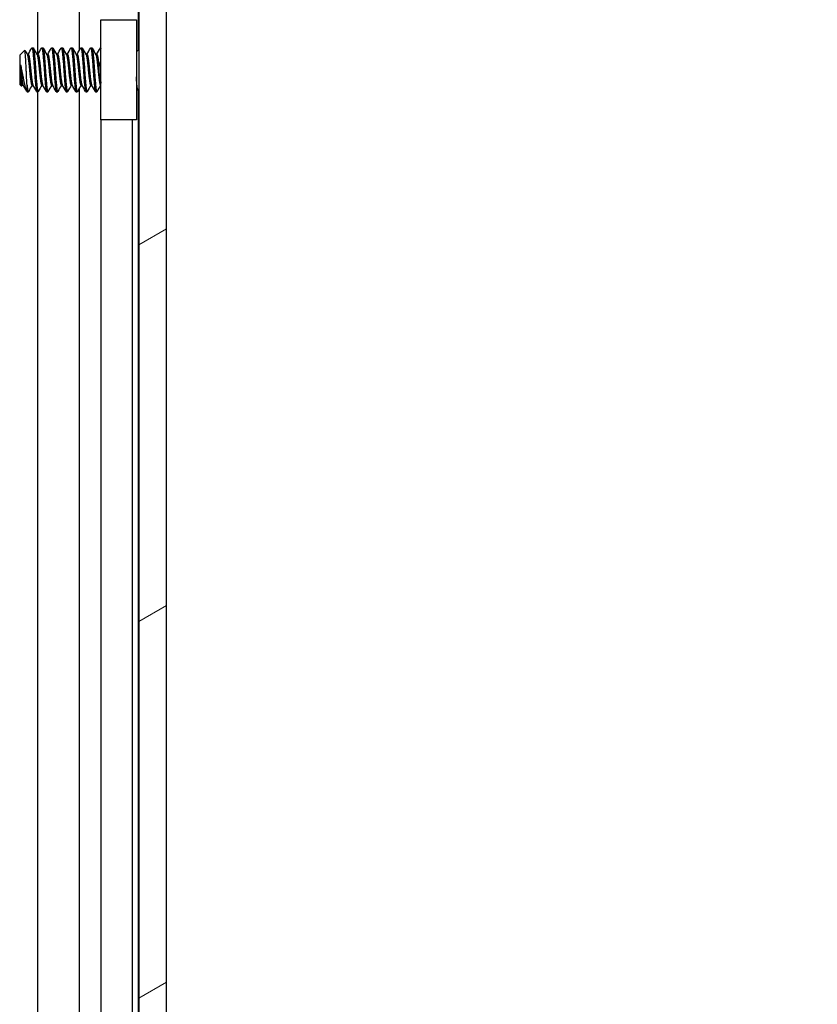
# Model space of a CAD drawing. Header units: millimetres. Extents: x 56 to 1798, y 64 to 1375.
# Tile 51 of 71: x 999 to 1051, y 850 to 913. Entities that reach past the tile are written whole.
import ezdxf

# ---------------------------------------------------------------- set-up
doc = ezdxf.new("R2010")
doc.units = ezdxf.units.MM
doc.header["$LTSCALE"] = 6.666667
for name, color, linetype, lineweight in [('Dimension (ANSI)', 7, 'Continuous', 25), ('Hatch (ANSI)', 7, 'Continuous', 18), ('Visible (ANSI)', 7, 'Continuous', 25)]:
    doc.layers.add(name, color=color, linetype=linetype, lineweight=lineweight)
doc.styles.add('Note Text (ANSI)', font='tahoma.ttf')
doc.dimstyles.new('Default - mm (ANSI)', dxfattribs={"dimscale": 6.666667, "dimtxt": 1.75, "dimasz": 1.5, "dimexe": 2, "dimexo": 1, "dimgap": 0.8, "dimtad": 0, "dimtih": 1, "dimtoh": 1, "dimrnd": 1e-08, "dimzin": 0, "dimdsep": 46, "dimtxsty": 'Note Text (ANSI)', "dimblk": 'Filled-2', "dimcen": 0.09, "dimdle": 10, "dimclrd": 256, "dimclre": 256, "dimclrt": 256, "dimadec": 1, "dimazin": 0, "dimtfac": 1.741714, "dimtofl": 0, "dimtmove": 0, "dimatfit": 3, "dimldrblk": 'Filled-1', "dimfxl": 1, "dimtolj": 1, "dimtzin": 0, "dimlwd": -1, "dimlwe": -1, "dimarcsym": 0})

# ---------------------------------------------------------------- blocks, each defined once
blk = doc.blocks.new('Filled-2')
at = {"color": 0}
for p, q in [((0, 0), (-1, 0.1667)), ((-1, 0.1667), (-1, -0.1667)), ((-1, 0), (0, 0)), ((-1, -0.1667), (0, 0))]:
    blk.add_line(p, q, dxfattribs=at)
at = {"color": 0, "flags": 128}
blk.add_lwpolyline([(-1, -0.1667), (0, 0), (-1, 0.1667), (-1, -0.1667)], dxfattribs=at)
at = {"color": 0}
blk.add_solid([(-1, -0.1667), (0, 0), (-1, 0.1667), (-1, -0.1667)], dxfattribs=at)
blk = doc.blocks.new('*D11')
at = {"layer": 'Defpoints', "color": 0, "transparency": 16777216}
for p in [(1000.07, 1008.663), (1095.216, 1008.663), (1000.07, 456.233)]:
    blk.add_point(p, dxfattribs=at)
at = {"layer": 'Dimension (ANSI)', "transparency": 16777216}
for p, q in [((1006.736, 1008.663), (1108.549, 1008.663)), ((1095.216, 998.663), (1095.216, 756.822)), ((1095.216, 466.233), (1095.216, 708.073)), ((1006.736, 456.233), (1108.549, 456.233))]:
    blk.add_line(p, q, dxfattribs=at)
at = {"layer": 'Dimension (ANSI)', "transparency": 16777216, "xscale": 10, "yscale": 10, "zscale": 10}
for p, rotation in [((1095.216, 1008.663), 90), ((1095.216, 456.233), 270)]:
    blk.add_blockref('Filled-2', p, dxfattribs=dict(at, rotation=rotation))
at = {"layer": 'Dimension (ANSI)', "transparency": 16777216, "char_height": 11.66667, "attachment_point": 5, "style": 'Note Text (ANSI)'}
for s, insert in [('\\A1; 552.43 mm', (1095.216, 743.857)), ('\\A1;[21.749 in]', (1095.216, 719.483))]:
    blk.add_mtext(s, dxfattribs=dict(at, insert=insert))
blk = doc.blocks.new('Filled-1')
at = {"color": 0}
for p, q in [((0, 0), (-1, 0.3333)), ((-1, 0.3333), (-1, -0.3333)), ((-1, 0), (0, 0)), ((-1, -0.3333), (0, 0))]:
    blk.add_line(p, q, dxfattribs=at)
at = {"color": 0, "flags": 128}
blk.add_lwpolyline([(-1, -0.3333), (0, 0), (-1, 0.3333), (-1, -0.3333)], dxfattribs=at)
at = {"color": 0}
blk.add_solid([(-1, -0.3333), (0, 0), (-1, 0.3333), (-1, -0.3333)], dxfattribs=at)

msp = doc.modelspace()

# ---------------------------------------------------------------- hatches: boundary and pattern name
at = {"layer": 'Hatch (ANSI)'}
h = msp.add_hatch(dxfattribs=at)
h.set_pattern_fill('ANSI31', color=256, scale=169.333333, angle=-15, style=0)
h.set_pattern_definition([(30, (0, 0), (-10.58333, 18.33087), [])])
h.paths.add_polyline_path([(1008.3789, 1004.7483), (1006.5755, 1004.7483), (1006.5755, 460.1469), (1008.3789, 460.1469)])

# ---------------------------------------------------------------- linework, layer by layer
at = {"layer": 'Visible (ANSI)'}
for p, q in [((1006.5755, 1004.7483), (1006.5755, 460.1469)), ((1008.3789, 460.1469), (1008.3789, 1004.7483)), ((1000.0264, 911.2404), (1000.0264, 995.3376)), ((1002.733, 911.5223), (1002.733, 995.3376)), ((1006.5499, 911.5428), (1006.5499, 995.3376)), ((1004.1189, 913.4976), (1006.4189, 913.4976)), ((1004.1189, 906.9976), (1004.1189, 913.4976)), ((1006.4189, 913.4976), (1006.4189, 906.9976)), ((999.6477, 911.67), (999.7271, 911.67)), ((1000.2827, 911.67), (1000.3621, 911.67)), ((1000.9177, 911.67), (1000.9971, 911.67)), ((1001.5527, 911.67), (1001.6321, 911.67)), ((1002.1877, 911.67), (1002.2671, 911.67)), ((1002.8227, 911.67), (1002.9021, 911.67)), ((1003.4577, 911.67), (1003.5371, 911.67)), ((1004.0927, 911.67), (1004.1189, 911.67)), ((998.8539, 911.1938), (999.177, 911.5168)), ((998.8539, 911.1938), (998.8539, 909.3015)), ((999.3401, 911.2404), (999.4096, 911.2404)), ((999.9751, 911.2404), (1000.0446, 911.2404)), ((1000.6101, 911.2404), (1000.6796, 911.2404)), ((1001.2451, 911.2404), (1001.3146, 911.2404)), ((1001.8801, 911.2404), (1001.9496, 911.2404)), ((1002.5151, 911.2404), (1002.5846, 911.2404)), ((1003.1501, 911.2404), (1003.2196, 911.2404)), ((1003.7851, 911.2404), (1003.8546, 911.2404)), ((1006.4189, 911.4118), (1006.5755, 911.5684)), ((998.9006, 910.5708), (998.9006, 909.8029)), ((998.8539, 909.3015), (998.9727, 909.1827)), ((999.0127, 909.2548), (999.0822, 909.2548)), ((999.3302, 908.8252), (999.3302, 909.251)), ((999.6477, 909.2548), (999.7172, 909.2548)), ((1000.2827, 909.2548), (1000.3522, 909.2548)), ((1000.9177, 909.2548), (1000.9872, 909.2548)), ((1001.5527, 909.2548), (1001.6222, 909.2548)), ((1002.1877, 909.2548), (1002.2572, 909.2548)), ((1002.733, 733.7223), (1002.733, 909.0778)), ((1002.8227, 909.2548), (1002.8922, 909.2548)), ((1003.4577, 909.2548), (1003.5272, 909.2548)), ((1004.0927, 909.2548), (1004.1189, 909.2548)), ((999.3302, 908.8252), (999.4096, 908.8252)), ((999.9652, 908.8252), (1000.0446, 908.8252)), ((1000.0264, 733.4404), (1000.0264, 908.8252)), ((1000.6002, 908.8252), (1000.6796, 908.8252)), ((1001.2352, 908.8252), (1001.3146, 908.8252)), ((1001.8702, 908.8252), (1001.9496, 908.8252)), ((1002.5052, 908.8252), (1002.5846, 908.8252)), ((1003.1402, 908.8252), (1003.2196, 908.8252)), ((1003.7752, 908.8252), (1003.8546, 908.8252)), ((1006.4953, 909.007), (1006.5755, 908.9268)), ((1006.5499, 733.7428), (1006.5499, 908.9524)), ((1006.4189, 906.9976), (1004.1189, 906.9976)), ((1004.1369, 735.6976), (1004.1369, 906.9976)), ((1006.1689, 735.6976), (1006.1689, 906.9976))]:
    msp.add_line(p, q, dxfattribs=at)
msp.add_ellipse((1004.0223, 910.2476), major_axis=(0, 0.343), ratio=0.1068566, start_param=0.4127074, end_param=2.7288852, dxfattribs=at)
for points in [[(999.3997, 911.2404), (999.478, 911.3793), (999.5559, 911.5184), (999.6337, 911.6576)], [(999.741, 911.6576), (999.8221, 911.5127), (999.9033, 911.3678), (999.9848, 911.2232)], [(1000.0347, 911.2404), (1000.113, 911.3793), (1000.1909, 911.5184), (1000.2687, 911.6576)], [(1000.376, 911.6576), (1000.4571, 911.5127), (1000.5383, 911.3678), (1000.6198, 911.2232)], [(1000.6697, 911.2404), (1000.748, 911.3793), (1000.8259, 911.5184), (1000.9037, 911.6576)], [(1001.011, 911.6576), (1001.0921, 911.5127), (1001.1733, 911.3678), (1001.2548, 911.2232)], [(1001.3047, 911.2404), (1001.383, 911.3793), (1001.4609, 911.5184), (1001.5387, 911.6576)], [(1001.646, 911.6576), (1001.7271, 911.5127), (1001.8083, 911.3678), (1001.8898, 911.2232)], [(1001.9397, 911.2404), (1002.018, 911.3793), (1002.0959, 911.5184), (1002.1737, 911.6576)], [(1002.281, 911.6576), (1002.3621, 911.5127), (1002.4433, 911.3678), (1002.5248, 911.2232)], [(1002.5747, 911.2404), (1002.653, 911.3793), (1002.7309, 911.5184), (1002.8087, 911.6576)], [(1002.916, 911.6576), (1002.9971, 911.5127), (1003.0783, 911.3678), (1003.1598, 911.2232)], [(1003.2097, 911.2404), (1003.288, 911.3793), (1003.3659, 911.5184), (1003.4437, 911.6576)], [(1003.551, 911.6576), (1003.6321, 911.5127), (1003.7133, 911.3678), (1003.7948, 911.2232)], [(1003.8447, 911.2404), (1003.923, 911.3793), (1004.0009, 911.5184), (1004.0787, 911.6576)], [(999.1869, 911.513), (999.2411, 911.4163), (999.2954, 911.3197), (999.3498, 911.2232)], [(1006.5603, 911.5532), (1006.5654, 911.5623), (1006.5705, 911.5713), (1006.5755, 911.5804)], [(998.9006, 910.5708), (998.9273, 910.472), (998.9519, 910.3622), (998.974, 910.2476)], [(999.0226, 909.2548), (999.0099, 909.2322), (998.9972, 909.2096), (998.9844, 909.187)], [(999.2982, 908.8699), (999.2231, 909.0041), (999.1479, 909.1382), (999.0724, 909.2721)], [(999.6576, 909.2548), (999.5793, 909.1159), (999.5014, 908.9768), (999.4235, 908.8376)], [(999.9512, 908.8376), (999.8702, 908.9826), (999.789, 909.1274), (999.7074, 909.2721)], [(1000.2926, 909.2548), (1000.2143, 909.1159), (1000.1364, 908.9768), (1000.0585, 908.8376)], [(1000.5862, 908.8376), (1000.5052, 908.9826), (1000.424, 909.1274), (1000.3424, 909.2721)], [(1000.9276, 909.2548), (1000.8493, 909.1159), (1000.7714, 908.9768), (1000.6935, 908.8376)], [(1001.2212, 908.8376), (1001.1402, 908.9826), (1001.059, 909.1274), (1000.9774, 909.2721)], [(1001.5626, 909.2548), (1001.4843, 909.1159), (1001.4064, 908.9768), (1001.3285, 908.8376)], [(1001.8562, 908.8376), (1001.7752, 908.9826), (1001.694, 909.1274), (1001.6124, 909.2721)], [(1002.1976, 909.2548), (1002.1193, 909.1159), (1002.0414, 908.9768), (1001.9635, 908.8376)], [(1002.4912, 908.8376), (1002.4102, 908.9826), (1002.329, 909.1274), (1002.2474, 909.2721)], [(1002.8326, 909.2548), (1002.7543, 909.1159), (1002.6764, 908.9768), (1002.5985, 908.8376)], [(1003.1262, 908.8376), (1003.0452, 908.9826), (1002.964, 909.1274), (1002.8824, 909.2721)], [(1003.4676, 909.2548), (1003.3893, 909.1159), (1003.3114, 908.9768), (1003.2335, 908.8376)], [(1003.7612, 908.8376), (1003.6802, 908.9826), (1003.599, 909.1274), (1003.5174, 909.2721)], [(1004.1026, 909.2548), (1004.0243, 909.1159), (1003.9464, 908.9768), (1003.8685, 908.8376)], [(1006.5005, 909.0019), (1006.4733, 908.9534), (1006.4461, 908.9048), (1006.4189, 908.8563)]]:
    msp.add_open_spline(points, degree=3, dxfattribs=at)
for points, weights, knots in [([(999.6337, 911.6576), (999.6694, 911.7214), (999.7006, 911.4794), (999.7535, 911.0688), (999.8064, 910.2476)], [0.937106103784, 0.916453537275, 1, 0.866025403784, 1], [0.076837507, 0.076837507, 0.076837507, 0.083333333, 0.083333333, 0.09375, 0.09375, 0.09375]), ([(999.7271, 911.67), (999.7554, 911.67), (999.78, 911.4794), (999.8329, 911.0688), (999.8858, 910.2476)], [0.933012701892, 0.933012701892, 1, 0.866025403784, 1], [0.140625, 0.140625, 0.140625, 0.145833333, 0.145833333, 0.15625, 0.15625, 0.15625]), ([(1000.2687, 911.6576), (1000.3044, 911.7214), (1000.3356, 911.4794), (1000.3885, 911.0688), (1000.4414, 910.2476)], [0.937106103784, 0.916453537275, 1, 0.866025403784, 1], [0.139337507, 0.139337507, 0.139337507, 0.145833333, 0.145833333, 0.15625, 0.15625, 0.15625]), ([(1000.3621, 911.67), (1000.3904, 911.67), (1000.415, 911.4794), (1000.4679, 911.0688), (1000.5208, 910.2476)], [0.933012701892, 0.933012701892, 1, 0.866025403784, 1], [0.203125, 0.203125, 0.203125, 0.208333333, 0.208333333, 0.21875, 0.21875, 0.21875]), ([(1000.9037, 911.6576), (1000.9394, 911.7214), (1000.9706, 911.4794), (1001.0235, 911.0688), (1001.0764, 910.2476)], [0.937106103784, 0.916453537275, 1, 0.866025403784, 1], [0.201837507, 0.201837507, 0.201837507, 0.208333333, 0.208333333, 0.21875, 0.21875, 0.21875]), ([(1000.9971, 911.67), (1001.0254, 911.67), (1001.05, 911.4794), (1001.1029, 911.0688), (1001.1558, 910.2476)], [0.933012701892, 0.933012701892, 1, 0.866025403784, 1], [0.265625, 0.265625, 0.265625, 0.270833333, 0.270833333, 0.28125, 0.28125, 0.28125]), ([(1001.5387, 911.6576), (1001.5744, 911.7214), (1001.6056, 911.4794), (1001.6585, 911.0688), (1001.7114, 910.2476)], [0.937106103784, 0.916453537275, 1, 0.866025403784, 1], [0.264337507, 0.264337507, 0.264337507, 0.270833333, 0.270833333, 0.28125, 0.28125, 0.28125]), ([(1001.6321, 911.67), (1001.6604, 911.67), (1001.685, 911.4794), (1001.7379, 911.0688), (1001.7908, 910.2476)], [0.933012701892, 0.933012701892, 1, 0.866025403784, 1], [0.328125, 0.328125, 0.328125, 0.333333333, 0.333333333, 0.34375, 0.34375, 0.34375]), ([(1002.1737, 911.6576), (1002.2094, 911.7214), (1002.2406, 911.4794), (1002.2935, 911.0688), (1002.3464, 910.2476)], [0.937106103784, 0.916453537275, 1, 0.866025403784, 1], [0.326837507, 0.326837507, 0.326837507, 0.333333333, 0.333333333, 0.34375, 0.34375, 0.34375]), ([(1002.2671, 911.67), (1002.2954, 911.67), (1002.32, 911.4794), (1002.3729, 911.0688), (1002.4258, 910.2476)], [0.933012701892, 0.933012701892, 1, 0.866025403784, 1], [0.390625, 0.390625, 0.390625, 0.395833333, 0.395833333, 0.40625, 0.40625, 0.40625]), ([(1002.8087, 911.6576), (1002.8444, 911.7214), (1002.8756, 911.4794), (1002.9285, 911.0688), (1002.9814, 910.2476)], [0.937106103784, 0.916453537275, 1, 0.866025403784, 1], [0.389337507, 0.389337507, 0.389337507, 0.395833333, 0.395833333, 0.40625, 0.40625, 0.40625]), ([(1002.9021, 911.67), (1002.9304, 911.67), (1002.955, 911.4794), (1003.0079, 911.0688), (1003.0608, 910.2476)], [0.933012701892, 0.933012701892, 1, 0.866025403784, 1], [0.453125, 0.453125, 0.453125, 0.458333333, 0.458333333, 0.46875, 0.46875, 0.46875]), ([(1003.4437, 911.6576), (1003.4794, 911.7214), (1003.5106, 911.4794), (1003.5635, 911.0688), (1003.6164, 910.2476)], [0.937106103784, 0.916453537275, 1, 0.866025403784, 1], [0.451837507, 0.451837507, 0.451837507, 0.458333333, 0.458333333, 0.46875, 0.46875, 0.46875]), ([(1003.5371, 911.67), (1003.5654, 911.67), (1003.59, 911.4794), (1003.6429, 911.0688), (1003.6958, 910.2476)], [0.933012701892, 0.933012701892, 1, 0.866025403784, 1], [0.515625, 0.515625, 0.515625, 0.520833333, 0.520833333, 0.53125, 0.53125, 0.53125]), ([(999.3498, 911.2232), (999.3675, 911.1918), (999.3831, 911.1074), (999.436, 910.8208), (999.4889, 910.2476), (999.5419, 909.6744), (999.5948, 909.3878), (999.6193, 909.2548), (999.6477, 909.2548)], [0.941196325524, 0.956426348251, 1, 0.866025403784, 1, 0.866025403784, 1, 0.933012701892, 0.933012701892], [0.079945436, 0.079945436, 0.079945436, 0.083333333, 0.083333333, 0.09375, 0.09375, 0.104166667, 0.104166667, 0.109375, 0.109375, 0.109375]), ([(999.4096, 911.2404), (999.4379, 911.2404), (999.4625, 911.1074), (999.5154, 910.8208), (999.5683, 910.2476), (999.6212, 909.6744), (999.6742, 909.3878), (999.6897, 909.3034), (999.7074, 909.2721)], [0.933012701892, 0.933012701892, 1, 0.866025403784, 1, 0.866025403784, 1, 0.956426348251, 0.941196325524], [0.078125, 0.078125, 0.078125, 0.083333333, 0.083333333, 0.09375, 0.09375, 0.104166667, 0.104166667, 0.107554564, 0.107554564, 0.107554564]), ([(999.9848, 911.2232), (1000.0025, 911.1918), (1000.0181, 911.1074), (1000.071, 910.8208), (1000.1239, 910.2476), (1000.1769, 909.6744), (1000.2298, 909.3878), (1000.2543, 909.2548), (1000.2827, 909.2548)], [0.941196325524, 0.956426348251, 1, 0.866025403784, 1, 0.866025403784, 1, 0.933012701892, 0.933012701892], [0.142445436, 0.142445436, 0.142445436, 0.145833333, 0.145833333, 0.15625, 0.15625, 0.166666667, 0.166666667, 0.171875, 0.171875, 0.171875]), ([(1000.0446, 911.2404), (1000.0729, 911.2404), (1000.0975, 911.1074), (1000.1504, 910.8208), (1000.2033, 910.2476), (1000.2562, 909.6744), (1000.3092, 909.3878), (1000.3247, 909.3034), (1000.3424, 909.2721)], [0.933012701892, 0.933012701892, 1, 0.866025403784, 1, 0.866025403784, 1, 0.956426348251, 0.941196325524], [0.140625, 0.140625, 0.140625, 0.145833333, 0.145833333, 0.15625, 0.15625, 0.166666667, 0.166666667, 0.170054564, 0.170054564, 0.170054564]), ([(1000.6198, 911.2232), (1000.6375, 911.1918), (1000.6531, 911.1074), (1000.706, 910.8208), (1000.7589, 910.2476), (1000.8119, 909.6744), (1000.8648, 909.3878), (1000.8893, 909.2548), (1000.9177, 909.2548)], [0.941196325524, 0.956426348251, 1, 0.866025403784, 1, 0.866025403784, 1, 0.933012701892, 0.933012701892], [0.204945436, 0.204945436, 0.204945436, 0.208333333, 0.208333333, 0.21875, 0.21875, 0.229166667, 0.229166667, 0.234375, 0.234375, 0.234375]), ([(1000.6796, 911.2404), (1000.7079, 911.2404), (1000.7325, 911.1074), (1000.7854, 910.8208), (1000.8383, 910.2476), (1000.8912, 909.6744), (1000.9442, 909.3878), (1000.9597, 909.3034), (1000.9774, 909.2721)], [0.933012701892, 0.933012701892, 1, 0.866025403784, 1, 0.866025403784, 1, 0.956426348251, 0.941196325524], [0.203125, 0.203125, 0.203125, 0.208333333, 0.208333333, 0.21875, 0.21875, 0.229166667, 0.229166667, 0.232554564, 0.232554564, 0.232554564]), ([(1001.2548, 911.2232), (1001.2725, 911.1918), (1001.2881, 911.1074), (1001.341, 910.8208), (1001.3939, 910.2476), (1001.4469, 909.6744), (1001.4998, 909.3878), (1001.5243, 909.2548), (1001.5527, 909.2548)], [0.941196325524, 0.956426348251, 1, 0.866025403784, 1, 0.866025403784, 1, 0.933012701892, 0.933012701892], [0.267445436, 0.267445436, 0.267445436, 0.270833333, 0.270833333, 0.28125, 0.28125, 0.291666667, 0.291666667, 0.296875, 0.296875, 0.296875]), ([(1001.3146, 911.2404), (1001.3429, 911.2404), (1001.3675, 911.1074), (1001.4204, 910.8208), (1001.4733, 910.2476), (1001.5262, 909.6744), (1001.5792, 909.3878), (1001.5947, 909.3034), (1001.6124, 909.2721)], [0.933012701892, 0.933012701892, 1, 0.866025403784, 1, 0.866025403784, 1, 0.956426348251, 0.941196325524], [0.265625, 0.265625, 0.265625, 0.270833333, 0.270833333, 0.28125, 0.28125, 0.291666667, 0.291666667, 0.295054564, 0.295054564, 0.295054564]), ([(1001.8898, 911.2232), (1001.9075, 911.1918), (1001.9231, 911.1074), (1001.976, 910.8208), (1002.0289, 910.2476), (1002.0819, 909.6744), (1002.1348, 909.3878), (1002.1593, 909.2548), (1002.1877, 909.2548)], [0.941196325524, 0.956426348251, 1, 0.866025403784, 1, 0.866025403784, 1, 0.933012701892, 0.933012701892], [0.329945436, 0.329945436, 0.329945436, 0.333333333, 0.333333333, 0.34375, 0.34375, 0.354166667, 0.354166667, 0.359375, 0.359375, 0.359375]), ([(1001.9496, 911.2404), (1001.9779, 911.2404), (1002.0025, 911.1074), (1002.0554, 910.8208), (1002.1083, 910.2476), (1002.1612, 909.6744), (1002.2142, 909.3878), (1002.2297, 909.3034), (1002.2474, 909.2721)], [0.933012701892, 0.933012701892, 1, 0.866025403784, 1, 0.866025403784, 1, 0.956426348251, 0.941196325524], [0.328125, 0.328125, 0.328125, 0.333333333, 0.333333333, 0.34375, 0.34375, 0.354166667, 0.354166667, 0.357554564, 0.357554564, 0.357554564]), ([(1002.5248, 911.2232), (1002.5425, 911.1918), (1002.5581, 911.1074), (1002.611, 910.8208), (1002.6639, 910.2476), (1002.7169, 909.6744), (1002.7698, 909.3878), (1002.7943, 909.2548), (1002.8227, 909.2548)], [0.941196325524, 0.956426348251, 1, 0.866025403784, 1, 0.866025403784, 1, 0.933012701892, 0.933012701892], [0.392445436, 0.392445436, 0.392445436, 0.395833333, 0.395833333, 0.40625, 0.40625, 0.416666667, 0.416666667, 0.421875, 0.421875, 0.421875]), ([(1002.5846, 911.2404), (1002.6129, 911.2404), (1002.6375, 911.1074), (1002.6904, 910.8208), (1002.7433, 910.2476), (1002.7962, 909.6744), (1002.8492, 909.3878), (1002.8647, 909.3034), (1002.8824, 909.2721)], [0.933012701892, 0.933012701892, 1, 0.866025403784, 1, 0.866025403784, 1, 0.956426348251, 0.941196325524], [0.390625, 0.390625, 0.390625, 0.395833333, 0.395833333, 0.40625, 0.40625, 0.416666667, 0.416666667, 0.420054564, 0.420054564, 0.420054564]), ([(1003.1598, 911.2232), (1003.1775, 911.1918), (1003.1931, 911.1074), (1003.246, 910.8208), (1003.2989, 910.2476), (1003.3519, 909.6744), (1003.4048, 909.3878), (1003.4293, 909.2548), (1003.4577, 909.2548)], [0.941196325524, 0.956426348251, 1, 0.866025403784, 1, 0.866025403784, 1, 0.933012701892, 0.933012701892], [0.454945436, 0.454945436, 0.454945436, 0.458333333, 0.458333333, 0.46875, 0.46875, 0.479166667, 0.479166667, 0.484375, 0.484375, 0.484375]), ([(1003.2196, 911.2404), (1003.2479, 911.2404), (1003.2725, 911.1074), (1003.3254, 910.8208), (1003.3783, 910.2476), (1003.4312, 909.6744), (1003.4842, 909.3878), (1003.4997, 909.3034), (1003.5174, 909.2721)], [0.933012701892, 0.933012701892, 1, 0.866025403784, 1, 0.866025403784, 1, 0.956426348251, 0.941196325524], [0.453125, 0.453125, 0.453125, 0.458333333, 0.458333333, 0.46875, 0.46875, 0.479166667, 0.479166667, 0.482554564, 0.482554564, 0.482554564]), ([(1003.7948, 911.2232), (1003.8125, 911.1918), (1003.8281, 911.1074), (1003.881, 910.8208), (1003.9339, 910.2476), (1003.9869, 909.6744), (1004.0398, 909.3878), (1004.0643, 909.2548), (1004.0927, 909.2548)], [0.941196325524, 0.956426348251, 1, 0.866025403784, 1, 0.866025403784, 1, 0.933012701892, 0.933012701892], [0.517445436, 0.517445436, 0.517445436, 0.520833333, 0.520833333, 0.53125, 0.53125, 0.541666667, 0.541666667, 0.546875, 0.546875, 0.546875]), ([(1003.8546, 911.2404), (1003.8829, 911.2404), (1003.9075, 911.1074), (1003.9483, 910.8865), (1003.9931, 910.4545)], [0.933012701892, 0.933012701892, 1, 0.893471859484, 0.956352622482], [0.515625, 0.515625, 0.515625, 0.520833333, 0.520833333, 0.529116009, 0.529116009, 0.529116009]), ([(998.9006, 910.5708), (998.918, 910.4137), (998.9333, 910.2476), (998.9862, 909.6744), (999.0392, 909.3878), (999.0547, 909.3034), (999.0724, 909.2721)], [0.941670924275, 0.957095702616, 1, 0.866025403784, 1, 0.956426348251, 0.941196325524], [0.027914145, 0.027914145, 0.027914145, 0.03125, 0.03125, 0.041666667, 0.041666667, 0.045054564, 0.045054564, 0.045054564]), ([(998.9006, 909.8029), (998.9323, 909.5367), (998.9598, 909.3878), (998.9843, 909.2548), (999.0127, 909.2548)], [0.933829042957, 0.925617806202, 1, 0.933012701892, 0.933012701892], [0.035883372, 0.035883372, 0.035883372, 0.041666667, 0.041666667, 0.046875, 0.046875, 0.046875]), ([(999.8064, 910.2476), (999.8594, 909.4264), (999.9123, 909.0158), (999.9368, 908.8252), (999.9652, 908.8252)], [1, 0.866025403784, 1, 0.933012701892, 0.933012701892], [0.09375, 0.09375, 0.09375, 0.104166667, 0.104166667, 0.109375, 0.109375, 0.109375]), ([(999.8858, 910.2476), (999.9387, 909.4264), (999.9917, 909.0158), (1000.0228, 908.7738), (1000.0585, 908.8376)], [1, 0.866025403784, 1, 0.916453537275, 0.937106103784], [0.15625, 0.15625, 0.15625, 0.166666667, 0.166666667, 0.173162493, 0.173162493, 0.173162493]), ([(1000.4414, 910.2476), (1000.4944, 909.4264), (1000.5473, 909.0158), (1000.5718, 908.8252), (1000.6002, 908.8252)], [1, 0.866025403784, 1, 0.933012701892, 0.933012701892], [0.15625, 0.15625, 0.15625, 0.166666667, 0.166666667, 0.171875, 0.171875, 0.171875]), ([(1000.5208, 910.2476), (1000.5737, 909.4264), (1000.6267, 909.0158), (1000.6578, 908.7738), (1000.6935, 908.8376)], [1, 0.866025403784, 1, 0.916453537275, 0.937106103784], [0.21875, 0.21875, 0.21875, 0.229166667, 0.229166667, 0.235662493, 0.235662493, 0.235662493]), ([(1001.0764, 910.2476), (1001.1294, 909.4264), (1001.1823, 909.0158), (1001.2068, 908.8252), (1001.2352, 908.8252)], [1, 0.866025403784, 1, 0.933012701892, 0.933012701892], [0.21875, 0.21875, 0.21875, 0.229166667, 0.229166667, 0.234375, 0.234375, 0.234375]), ([(1001.1558, 910.2476), (1001.2087, 909.4264), (1001.2617, 909.0158), (1001.2928, 908.7738), (1001.3285, 908.8376)], [1, 0.866025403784, 1, 0.916453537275, 0.937106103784], [0.28125, 0.28125, 0.28125, 0.291666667, 0.291666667, 0.298162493, 0.298162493, 0.298162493]), ([(1001.7114, 910.2476), (1001.7644, 909.4264), (1001.8173, 909.0158), (1001.8418, 908.8252), (1001.8702, 908.8252)], [1, 0.866025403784, 1, 0.933012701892, 0.933012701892], [0.28125, 0.28125, 0.28125, 0.291666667, 0.291666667, 0.296875, 0.296875, 0.296875]), ([(1001.7908, 910.2476), (1001.8437, 909.4264), (1001.8967, 909.0158), (1001.9278, 908.7738), (1001.9635, 908.8376)], [1, 0.866025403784, 1, 0.916453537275, 0.937106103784], [0.34375, 0.34375, 0.34375, 0.354166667, 0.354166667, 0.360662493, 0.360662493, 0.360662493]), ([(1002.3464, 910.2476), (1002.3994, 909.4264), (1002.4523, 909.0158), (1002.4768, 908.8252), (1002.5052, 908.8252)], [1, 0.866025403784, 1, 0.933012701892, 0.933012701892], [0.34375, 0.34375, 0.34375, 0.354166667, 0.354166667, 0.359375, 0.359375, 0.359375]), ([(1002.4258, 910.2476), (1002.4787, 909.4264), (1002.5317, 909.0158), (1002.5628, 908.7738), (1002.5985, 908.8376)], [1, 0.866025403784, 1, 0.916453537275, 0.937106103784], [0.40625, 0.40625, 0.40625, 0.416666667, 0.416666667, 0.423162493, 0.423162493, 0.423162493]), ([(1002.9814, 910.2476), (1003.0344, 909.4264), (1003.0873, 909.0158), (1003.1118, 908.8252), (1003.1402, 908.8252)], [1, 0.866025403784, 1, 0.933012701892, 0.933012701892], [0.40625, 0.40625, 0.40625, 0.416666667, 0.416666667, 0.421875, 0.421875, 0.421875]), ([(1003.0608, 910.2476), (1003.1137, 909.4264), (1003.1667, 909.0158), (1003.1978, 908.7738), (1003.2335, 908.8376)], [1, 0.866025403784, 1, 0.916453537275, 0.937106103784], [0.46875, 0.46875, 0.46875, 0.479166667, 0.479166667, 0.485662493, 0.485662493, 0.485662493]), ([(1003.6164, 910.2476), (1003.6694, 909.4264), (1003.7223, 909.0158), (1003.7468, 908.8252), (1003.7752, 908.8252)], [1, 0.866025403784, 1, 0.933012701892, 0.933012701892], [0.46875, 0.46875, 0.46875, 0.479166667, 0.479166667, 0.484375, 0.484375, 0.484375]), ([(1003.6958, 910.2476), (1003.7487, 909.4264), (1003.8017, 909.0158), (1003.8328, 908.7738), (1003.8685, 908.8376)], [1, 0.866025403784, 1, 0.916453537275, 0.937106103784], [0.53125, 0.53125, 0.53125, 0.541666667, 0.541666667, 0.548162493, 0.548162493, 0.548162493]), ([(999.3302, 909.251), (999.3442, 909.1127), (999.3567, 909.0158), (999.3878, 908.7738), (999.4235, 908.8376)], [0.948065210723, 0.96476686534, 1, 0.916453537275, 0.937106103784], [0.1014272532, 0.1014272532, 0.1014272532, 0.1041666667, 0.1041666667, 0.1106624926, 0.1106624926, 0.1106624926])]:
    msp.add_rational_spline(points, weights, degree=2, knots=knots, dxfattribs=at)
for points, weights in [([(1004.0787, 911.6576), (1004.0991, 911.694), (1004.1189, 911.6256)], [0.937106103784, 0.925226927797, 0.947821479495]), ([(1004.0618, 909.7877), (1004.0924, 909.5331), (1004.1189, 909.3889)], [0.933422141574, 0.927799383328, 0.999392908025])]:
    msp.add_rational_spline(points, weights, degree=2, dxfattribs=at)
for points, knots in [([(999.2791, 910.2476), (999.2723, 910.4059), (999.2662, 910.5301), (999.2554, 910.7395), (999.2494, 910.8464), (999.2349, 911.0822), (999.2264, 911.2009), (999.2145, 911.3411), (999.2108, 911.3822), (999.1989, 911.4816), (999.1903, 911.5167), (999.1799, 911.5189), (999.1784, 911.5183), (999.177, 911.5168)], [-0.3275077, -0.3275077, -0.3275077, -0.3275077, -0.298679, -0.298679, -0.26513723, -0.26513723, -0.21824944, -0.21824944, -0.19498337, -0.19498337, -0.1484776, -0.1484776, -0.14089425, -0.14089425, -0.14089425, -0.14089425]), ([(1004.0076, 910.5618), (1004.0181, 910.605), (1004.0336, 910.6497), (1004.0719, 910.729), (1004.0937, 910.7647), (1004.1189, 910.7977)], [0, 0, 0, 0, 0.014245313, 0.014245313, 0.026722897, 0.026722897, 0.026722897, 0.026722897]), ([(998.9844, 909.187), (998.9787, 909.1769), (998.9729, 909.1786), (998.958, 909.2129), (998.9491, 909.2612), (998.933, 909.4047), (998.9263, 909.4824), (998.9142, 909.6244), (998.9074, 909.7105), (998.9006, 909.8029)], [-0.09938098, -0.09938098, -0.09938098, -0.09938098, -0.08213524, -0.08213524, -0.055703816, -0.055703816, -0.030124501, -0.030124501, 0, 0, 0, 0]), ([(998.974, 910.2476), (998.9841, 910.1954), (999.0033, 910.0966), (999.0474, 909.8762), (999.0659, 909.7852), (999.1127, 909.5582), (999.1403, 909.4281), (999.2005, 909.1588), (999.2255, 909.0582), (999.275, 908.9085), (999.3029, 908.8525), (999.3302, 908.8252)], [-0.16946906, -0.16946906, -0.16946906, -0.16946906, -0.14210049, -0.14210049, -0.12254616, -0.12254616, -0.09176944, -0.09176944, -0.05039984, -0.05039984, 0, 0, 0, 0]), ([(999.3302, 909.251), (999.3217, 909.3871), (999.313, 909.544), (999.3042, 909.7146), (999.2998, 909.8), (999.2955, 909.8872), (999.2913, 909.9764), (999.2871, 910.0656), (999.283, 910.1575), (999.2791, 910.2476)], [0, 0, 0, 0, 0.0005404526, 0.0005404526, 0.0005404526, 0.0008106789, 0.0008106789, 0.0008106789, 0.0010809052, 0.0010809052, 0.0010809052, 0.0010809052]), ([(1004.119, 909.6976), (1004.1046, 909.7164), (1004.0913, 909.736), (1004.0629, 909.7837), (1004.0487, 909.8125), (1004.0247, 909.8721), (1004.015, 909.9031), (1004.0076, 909.9334)], [0.012495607, 0.012495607, 0.012495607, 0.012495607, 0.0195994, 0.0195994, 0.029259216, 0.029259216, 0.039250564, 0.039250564, 0.039250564, 0.039250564]), ([(1006.4953, 909.007), (1006.4874, 909.0149), (1006.4795, 909.0481), (1006.4654, 909.1537), (1006.4582, 909.2315), (1006.44, 909.4694), (1006.431, 909.6007), (1006.4209, 909.761), (1006.4199, 909.7769), (1006.4189, 909.7929)], [-0.52990335, -0.52990335, -0.52990335, -0.52990335, -0.4386463, -0.4386463, -0.36077455, -0.36077455, -0.29338338, -0.29338338, -0.28602497, -0.28602497, -0.28602497, -0.28602497])]:
    msp.add_open_spline(points, degree=3, knots=knots, dxfattribs=at)

# ---------------------------------------------------------------- dimensions: what is measured, and where the dimension line sits
at = {"layer": 'Dimension (ANSI)'}
dim = msp.add_linear_dim(base=(1095.2159, 1008.6626), p1=(1000.0696, 456.2326), p2=(1000.0696, 1008.6626), angle=90, text=' <> mm\\X[21.749 in]', dimstyle='Default - mm (ANSI)', override={"dimgap": 0.8, "dimdec": 2, "dimpost": '', "dimtol": 0, "dimlim": 0, "dimtp": 0, "dimtm": 0, "dimtdec": 2, "dimatfit": 1}, dxfattribs=at)
dim.commit()
dim.dimension.update_dxf_attribs({"geometry": '*D11', "text_midpoint": (1095.2159, 732.4476), "dimtype": 160})

doc.saveas('drawing.dxf')
